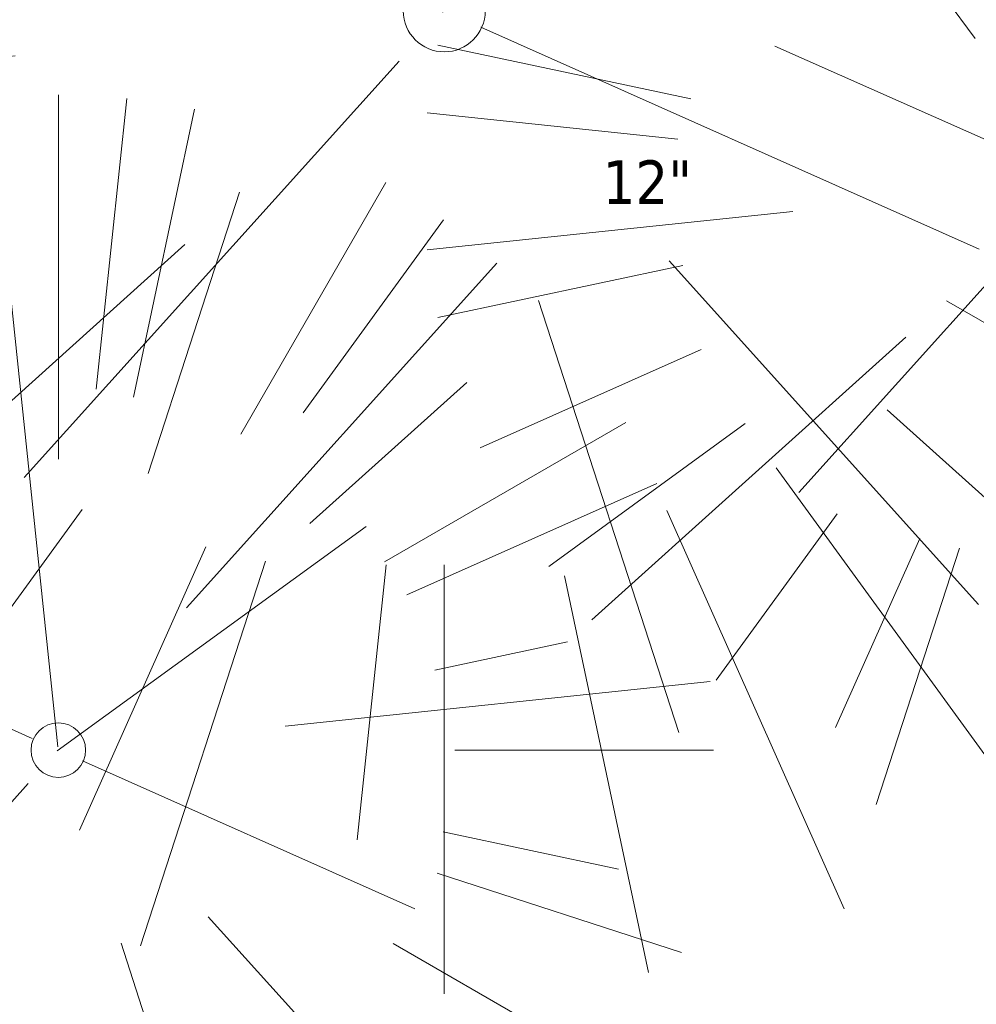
# Model space of a CAD drawing. Header units: feet. Extents: x 1134296 to 1140710, y 647902 to 651315.
# Tile 20 of 256: x 1134673 to 1134682, y 648087 to 648096. Entities that reach past the tile are written whole.
import ezdxf

# ---------------------------------------------------------------- set-up
doc = ezdxf.new("R2010")
doc.units = ezdxf.units.FT
doc.header["$MEASUREMENT"] = 0
doc.linetypes.add('CENTER2', pattern=[1.125, 0.75, -0.125, 0.125, -0.125])
for name, color, linetype in [('C-PRKG-ASPH', 8, 'Continuous'), ('C-ROAD-ASPHALT', 1, 'Continuous'), ('C-ROAD-CNTR', 1, 'CENTER2'), ('G-TEXT-ST02', 2, 'Continuous'), ('G-XREF', 7, 'Continuous')]:
    doc.layers.add(name, color=color, linetype=linetype)
doc.layers.add('V-SITE-VEGE', color=8, linetype='Continuous', lineweight=18)
doc.layers.add('V-SITE-VEGE-TEXT', color=8, linetype='Continuous', lineweight=18)
doc.styles.add('SEI-Dim & Leader', font='tahoma.ttf')

# ---------------------------------------------------------------- blocks, each defined once
blk = doc.blocks.new('V-SITE-VEGE-Coniferious Tree 2')
at = {"color": 0, "linetype": 'ByBlock'}
for p, q in [((-0.00032, 0.00259), (-0.0523, 0.49727)), ((-0.00004, 0.22192), (-0.00004, 0.50001)), ((0.0289, 0.27534), (0.05223, 0.49727)), ((0.05719, 0.26927), (0.10391, 0.48908)), ((0.13914, 0.24107), (0.24997, 0.43303)), ((0.06851, 0.21098), (0.13825, 0.42563)), ((-0.07913, 0.10887), (-0.29394, 0.40453)), ((0.18687, 0.25726), (0.29386, 0.40453)), ((0.09778, 0.10864), (0.33454, 0.37159)), ((0.19197, 0.17287), (0.31158, 0.28058)), ((0.24877, 0.14365), (0.43299, 0.25)), ((0.26589, 0.1184), (0.45675, 0.20337)), ((-0.00093, -0.00068), (0.23496, 0.17072)), ((-0.29614, 0.06293), (-0.48911, 0.10395)), ((-0.01992, 0.00885), (-0.23188, 0.10322)), ((0.28727, 0.06106), (0.38848, 0.08257)), ((-0.30603, 0.03216), (-0.4973, 0.05226)), ((0.17308, 0.01819), (0.49723, 0.05226)), ((0.3025, 0), (0.49997, 0)), ((0.0185, -0.00826), (0.272, -0.12112)), ((-0.21828, -0.02293), (-0.4973, -0.05226)), ((-0.02301, -0.02554), (-0.21378, -0.23739)), ((-0.30219, -0.06422), (-0.48911, -0.10395)), ((0.29363, -0.06242), (0.42741, -0.09084)), ((0.28914, -0.09396), (0.4755, -0.1545)), ((-0.13205, -0.11887), (-0.37162, -0.33458)), ((-0.28814, -0.12827), (-0.45682, -0.20337)), ((0.11438, -0.12711), (0.27181, -0.30192)), ((0.04782, -0.1473), (0.11925, -0.36713)), ((0.25553, -0.14754), (0.43299, -0.25)), ((-0.25453, -0.1849), (-0.40456, -0.2939)), ((0.22535, -0.20294), (0.37155, -0.33458)), ((0.16886, -0.23246), (0.29386, -0.40453)), ((-0.1843, -0.25362), (-0.27667, -0.38077)), ((0.11311, -0.25413), (0.20333, -0.45679)), ((-0.12138, -0.27254), (-0.18559, -0.41678)), ((-0.09099, -0.27994), (-0.15454, -0.47554)), ((-0.02966, -0.28176), (-0.04435, -0.42161)), ((-0.00004, -0.28176), (-0.00004, -0.50001)), ((0.06105, -0.28731), (0.10391, -0.48908))]:
    blk.add_line(p, q, dxfattribs=at)
blk.add_circle((-0.00004, 0), 0.02083)
blk = doc.blocks.new('C_XBASE-PACTOLA_02403811')
at = {"layer": 'V-SITE-VEGE', "xscale": 17.99978256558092, "yscale": 17.99978256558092, "zscale": 17.99978256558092}
blk.add_blockref('V-SITE-VEGE-Coniferious Tree 2', (1134676.917, 648096.39), dxfattribs=at)
at = {"layer": 'V-SITE-VEGE', "xscale": 11.99985504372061, "yscale": 11.99985504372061, "zscale": 11.99985504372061, "rotation": 8.537736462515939e-07}
for p in [(1134682.727, 648094.83), (1134673.383, 648089.622)]:
    blk.add_blockref('V-SITE-VEGE-Coniferious Tree 2', p, dxfattribs=at)
at = {"layer": 'V-SITE-VEGE-TEXT', "insert": (1134678.3666, 648094.622), "char_height": 0.4, "attachment_point": 7, "style": 'SEI-Dim & Leader'}
blk.add_mtext('12"', dxfattribs=at)
blk = doc.blocks.new('C_PBASE-PACTOLA_02403811')
at = {"layer": 'C-ROAD-ASPHALT'}
blk.add_lwpolyline([(1134664.9344, 648091.0187, -0.049927), (1134698.9961, 648181.0065), (1134709.513, 648185.696), (1134742.0757, 648205.3474)], format="xyb", dxfattribs=at)
at = {"layer": 'C-ROAD-CNTR', "flags": 128}
blk.add_lwpolyline([(1134682.8158, 648422.2458), (1134669.2199, 648425.8463, -0.177469), (1134620.1501, 648460.1534), (1134616.5026, 648465.3792, -0.104209), (1134576.1971, 648560.2628), (1134558.5541, 648650.0509, -0.01381), (1134553.98, 648677.2844), (1134544.9024, 648742.2704, -0.094333), (1134550.4342, 648854.3354), (1134558.9975, 648889.7214, -0.142864), (1134712.3742, 649156.8313), (1134786.1992, 649227.8109, -0.041643), (1134812.0064, 649248.7876), (1134833.0309, 649263.1488, -0.265468), (1134926.964, 649270.7084), (1134949.2605, 649260.2482, -0.036701), (1135013.1628, 649224.3334), (1135075.3219, 649183.1273, -0.302523), (1135105.3892, 649111.5846), (1135099.6876, 649081.8876, -0.049273), (1135094.1003, 649063.0368), (1135036.8448, 648922.3955, -0.009219), (1135029.58, 648905.4517), (1134962.364, 648756.3353, -0.019155), (1134945.3014, 648722.0512), (1134909.7917, 648657.0661, -0.111237), (1134866.2387, 648607.5745), (1134762.1814, 648532.0908, 0.322945), (1134716.3959, 648393.2216), (1134719.7211, 648382.7059, -0.171424), (1134715.2878, 648249.5554), (1134707.1635, 648228.7838, -0.022723), (1134688.7137, 648187.2766, 0.05045), (1134653.3442, 648094.1277)], format="xyb", dxfattribs=at)
blk = doc.blocks.new('C_PHTCH-PACTOLA_02403811')
at = {"layer": 'C-PRKG-ASPH'}
h = blk.add_hatch(dxfattribs=at)
h.set_pattern_fill('ANSI31', color=256, scale=10, angle=70)
edge = h.paths.add_edge_path(flags=16)
edge.add_arc((1135093.5673, 648760.357), 542, 143.570358, 153.266436, ccw=False)
edge.add_arc((1135093.5673, 648760.357), 542, 133.874279, 143.570358, ccw=False)
edge.add_line((1134717.9189, 649151.0644), (1134791.7439, 649222.044))
edge.add_arc((1134924.8149, 649083.6384), 192, 124.335812, 133.874279, ccw=False)
edge.add_line((1134816.5188, 649242.1816), (1134837.5432, 649256.5428))
edge.add_arc((1134886.6149, 649184.7029), 87, 64.866604, 124.335812, ccw=False)
edge.add_line((1134923.5662, 649263.4659), (1134945.8626, 649253.0056))
edge.add_arc((1134736.8969, 648807.5875), 492, 56.459119, 64.866604, ccw=False)
edge.add_line((1135008.7425, 649217.6654), (1135070.9017, 649176.4594))
edge.add_arc((1135036.6447, 649124.7829), 62, -10.868035, 56.459119, ccw=False)
edge.add_line((1135097.5327, 649113.0929), (1135091.8311, 649083.3959))
edge.add_arc((1135001.4812, 649100.7423), 92, 337.848633, 349.131965, ccw=False)
edge.add_line((1135086.6908, 649066.0533), (1135029.4353, 648925.4119))
edge.add_arc((1134573.7494, 649110.9229), 492, 335.735953, 337.848633, ccw=False)
edge.add_line((1135022.2867, 648908.7392), (1134970.1059, 648792.9779))
edge.add_line((1134970.1059, 648792.9779), (1134955.0707, 648759.6228))
edge.add_arc((1134506.5333, 648961.8065), 492, 331.346556, 335.735953, ccw=False)
edge.add_line((1134938.2811, 648725.8872), (1134902.7714, 648660.9022))
edge.add_arc((1134778.1613, 648728.9927), 142, 305.957332, 331.346556, ccw=False)
edge.add_line((1134861.5412, 648614.0501), (1134757.4839, 648538.5664))
edge.add_arc((1134835.5792, 648430.909), 133, 125.957332, 166.417172)
edge.add_arc((1134672.2779, 648470.3639), 35, 244.10856, 346.41717, ccw=False)
edge.add_arc((1134691.4619, 648509.9129), 78.9561, 214.905516, 244.116848, ccw=False)
edge.add_line((1134626.7102, 648464.7322), (1134623.0627, 648469.958))
edge.add_arc((1134821.5061, 648608.4651), 242, 191.116761, 214.913804, ccw=False)
edge.add_line((1134584.047, 648561.8053), (1134566.4039, 648651.5934))
edge.add_arc((1135049.1722, 648746.4554), 492, 187.951926, 191.116761, ccw=False)
edge.add_line((1134561.903, 648678.3911), (1134552.8254, 648743.3771))
edge.add_arc((1134842.0177, 648783.773), 292, 166.396117, 187.951926, ccw=False)
edge.add_line((1134558.2098, 648852.4538), (1134566.7731, 648887.8397))
edge.add_arc((1135093.5673, 648760.357), 542, 158.04784, 166.396117, ccw=False)
edge.add_arc((1135093.5673, 648760.357), 542, 153.266436, 158.04784, ccw=False)
edge = h.paths.add_edge_path()
edge.add_line((1134664.9344, 648091.0187), (1134641.7539, 648097.2368))
edge.add_arc((1135131.4418, 647965.8792), 507, 154.115494, 164.984057, ccw=False)
edge.add_arc((1135131.4418, 647965.8792), 507, 153.431498, 154.115494, ccw=False)
edge.add_arc((1134241.5135, 648410.9104), 488, 333.431498, 338.638372)
edge.add_line((1134695.9879, 648233.1548), (1134704.1122, 648253.9265))
edge.add_arc((1134529.0278, 648322.4061), 188, 338.638372, 377.195471)
edge.add_arc((1134651.3064, 648360.247), 60, 17.195471, 74.972657)
edge.add_line((1134666.8632, 648418.1952), (1134661.5006, 648419.8057))
edge.add_arc((1134691.4893, 648509.945), 94.997, 223.941885, 251.598072, ccw=False)
edge.add_arc((1134691.5358, 648509.984), 95.0575, 214.916596, 223.939324, ccw=False)
edge.add_line((1134613.59, 648455.5746), (1134609.9425, 648460.8005))
edge.add_arc((1134821.5061, 648608.4651), 258, 191.116761, 214.913804, ccw=False)
edge.add_line((1134568.3472, 648558.7204), (1134550.7042, 648648.5085))
edge.add_arc((1135049.1722, 648746.4554), 508, 187.951926, 191.116761, ccw=False)
edge.add_line((1134546.0569, 648676.1776), (1134536.9793, 648741.1637))
edge.add_arc((1134842.0177, 648783.773), 308, 166.396117, 187.951926, ccw=False)
edge.add_line((1134542.6586, 648856.2171), (1134551.2219, 648891.6031))
edge.add_arc((1135093.5673, 648760.357), 558, 163.921324, 166.396117, ccw=False)
edge.add_arc((1134538.1773, 648920.4382), 20, 343.92132, 402.76994)
edge.add_line((1134552.859, 648934.0193), (1134533.4464, 648955.0052))
edge.add_arc((1135093.5673, 648760.357), 592.9784, 146.0187424, 160.8370987, ccw=False)
edge.add_line((1134601.8575, 649091.7855), (1134616.5829, 649064.0344))
edge.add_arc((1134620.9997, 649066.378), 5, 207.95158, 327.07409)
edge.add_arc((1135093.5673, 648760.357), 558, 133.874279, 147.074086, ccw=False)
edge.add_line((1134706.8296, 649162.5982), (1134780.6546, 649233.5778))
edge.add_arc((1134924.8149, 649083.6384), 208, 124.335812, 133.874279, ccw=False)
edge.add_line((1134807.4941, 649255.3936), (1134828.5185, 649269.7547))
edge.add_arc((1134886.6149, 649184.7029), 103, 64.866604, 124.335812, ccw=False)
edge.add_line((1134930.3618, 649277.951), (1134952.6583, 649267.4907))
edge.add_arc((1134736.8969, 648807.5875), 508, 56.459119, 64.866604, ccw=False)
edge.add_line((1135017.583, 649231.0013), (1135079.7422, 649189.7953))
edge.add_arc((1135036.6447, 649124.7829), 78, -10.868035, 56.459119, ccw=False)
edge.add_line((1135113.2457, 649110.0762), (1135107.5441, 649080.3792))
edge.add_arc((1135001.4812, 649100.7423), 108, 337.848633, 349.131965, ccw=False)
edge.add_line((1135101.5098, 649060.0204), (1135044.2544, 648919.3791))
edge.add_arc((1134573.7494, 649110.9229), 508, 335.735953, 337.848633, ccw=False)
edge.add_line((1135036.8733, 648902.1642), (1134969.6573, 648753.0477))
edge.add_arc((1134506.5333, 648961.8065), 508, 331.346556, 335.735953, ccw=False)
edge.add_line((1134952.3217, 648718.2151), (1134916.812, 648653.23))
edge.add_arc((1134778.1613, 648728.9927), 158, 305.957332, 331.346556, ccw=False)
edge.add_line((1134870.9361, 648601.0989), (1134766.8788, 648525.6151))
edge.add_arc((1134835.5792, 648430.909), 117, 125.957332, 162.26486)
edge.add_arc((1134752.7139, 648457.4107), 30, 162.26486, 196.80241)
edge.add_arc((1134835.5792, 648430.909), 113, 170.921732, 197.547674)
edge.add_line((1134727.8375, 648396.8396), (1134731.1627, 648386.3239))
edge.add_arc((1134529.0278, 648322.4061), 212, 11.340079, 17.547674, ccw=False)
edge.add_arc((1134529.0556, 648322.4038), 211.9732, -20.649091, 11.342154, ccw=False)
edge.add_arc((1134759.869, 648235.3149), 34.7237, 159.18719, 239.41356)
edge.add_line((1134742.2003, 648205.4226), (1134709.513, 648185.696))
edge.add_line((1134709.513, 648185.696), (1134698.9961, 648181.0065))
edge.add_arc((1135131.4418, 647965.8792), 483, 153.551184, 164.984057)

msp = doc.modelspace()

# ---------------------------------------------------------------- block references
at = {"layer": 'G-TEXT-ST02'}
msp.add_blockref('C_PHTCH-PACTOLA_02403811', (0, 0), dxfattribs=at)

# ---------------------------------------------------------------- next in the draw order: block references
at = {"layer": 'G-XREF'}
msp.add_blockref('C_XBASE-PACTOLA_02403811', (0, 0), dxfattribs=at)

# ---------------------------------------------------------------- next in the draw order: block references
msp.add_blockref('C_PBASE-PACTOLA_02403811', (0, 0), dxfattribs=at)

doc.saveas('drawing.dxf')
